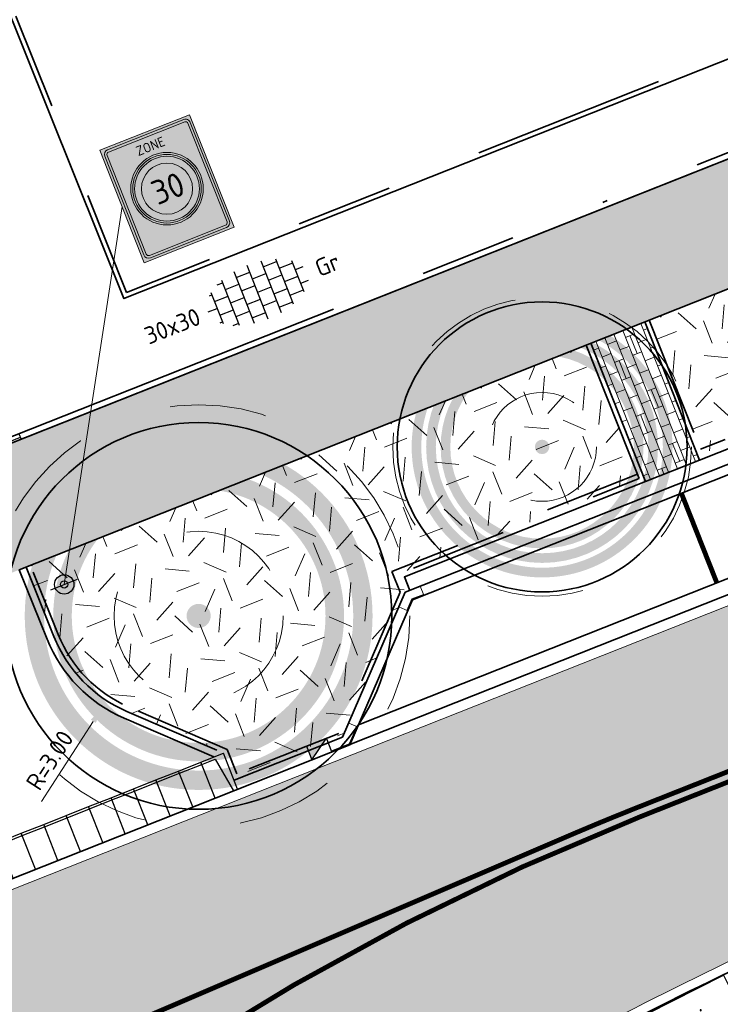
# Model space of a CAD drawing. Header units: metres. Extents: x 126075 to 126745, y 502461 to 502767.
# Tile 13 of 94: x 126539 to 126553, y 502519 to 502540. Entities that reach past the tile are written whole.
import ezdxf
from ezdxf.enums import TextEntityAlignment as Align

# ---------------------------------------------------------------- set-up
doc = ezdxf.new("R2010")
doc.units = ezdxf.units.M
doc.header["$PDSIZE"] = 1
for name, pattern in [('NLCS-HIDDEN', [4, 2, -2]), ('VH-OPSLUITBAND-SO', [10, 4, -2, 2, -2]), ('VH-OPSLUITBAND_VARIANT01-SO', [14, 8, -2, 2, -2]), ('VH-RIJWIELPADBAND-SO', [20, 8, -2, 2, -2, 0, -2, 2, -2]), ('VH-TROTTOIRBAND_VARIANT01-SO', [20, 10, -2, 2, -2, 2, -2]), ('VW-11_STREEP', [2, 1, -1]), ('VW-21-21_STREEP', [0.42, 0.21, -0.21]), ('ZZ-HIDDEN-SO', [4, 2, -2])]:
    doc.linetypes.add(name, pattern=pattern)
doc.layers.get('0').update_dxf_attribs({"linetype": 'CONTINUOUS'})
doc.layers.get('DEFPOINTS').update_dxf_attribs({"linetype": 'CONTINUOUS'})
doc.layers.add('N-GV-GR-BOOM-BESCHERMDEWORTELRUIMTE-GN', color=7, linetype='NLCS-HIDDEN', lineweight=0, plot=False)
doc.layers.add('N-GV-GR-BOOM_SOORT-V', color=7, linetype='CONTINUOUS', lineweight=18, true_color=0x025a01)
for name, color, linetype, lineweight in [('N-WE-GR-BOOM-S', 90, 'CONTINUOUS', 25), ('N-WE-GR-GRAS-A-200', 62, 'CONTINUOUS', 18), ('N-WE-IE-MEUBILAIR_WEGMEUBILAIR_VERKEERSBORD-S-200', 7, 'CONTINUOUS', 25), ('N-WE-RI-HWA_KOLK-S-200', 154, 'CONTINUOUS', 25), ('N-WE-VH-GESLOTENVERHARDING_ASFALT-V', 253, 'CONTINUOUS', 18), ('N-WE-VH-GESLOTENVERHARDING_ASFALT_ROOD-V', 13, 'CONTINUOUS', 18), ('N-WE-VH-GOOT_BSS_ACHTERKANT-G', 170, 'CONTINUOUS', 35), ('N-WE-VH-GOOT_BSS_VOORKANT-G', 170, 'CONTINUOUS', 35), ('N-WE-VH-HALFVERHARDING_GRASBETONSTEEN-A-200', 132, 'CONTINUOUS', 18), ('N-WE-VH-KANTOPSLUITING_BETONRUG-G', 7, 'ZZ-HIDDEN-SO', 35), ('N-WE-VH-KANTOPSLUITING_ELEMENT_INRIT_180 200-S', 40, 'CONTINUOUS', 25), ('N-WE-VH-KANTOPSLUITING_OPSLUITBAND_100X200-G', 150, 'VH-OPSLUITBAND-SO', 35), ('N-WE-VH-KANTOPSLUITING_OPSLUITBAND_150X250-G', 150, 'VH-OPSLUITBAND_VARIANT01-SO', 35), ('N-WE-VH-KANTOPSLUITING_RIJWIELPADBAND_40 120_250_EINDVERLOOPBAND-S', 10, 'CONTINUOUS', 25), ('N-WE-VH-KANTOPSLUITING_TROTTOIRBAND_180X200_250-G', 210, 'VH-TROTTOIRBAND_VARIANT01-SO', 35), ('N-WE-VH-KANTOPSLUITING_TROTTOIRBAND_180X200_250_HOEKSTUK-S', 210, 'CONTINUOUS', 25), ('N-WE-VH-KANTOPSLUITING_VOORKANTBAND-G', 50, 'CONTINUOUS', 35), ('N-WE-VH-KANTVERHARDING_TEGEL-G', 60, 'CONTINUOUS', 18), ('N-WE-VH-MATERIAALGRENS-G', 7, 'ZZ-HIDDEN-SO', 35), ('N-WE-VH-OPENVERHARDING_TEGEL_300X300_DUN_HALFSTEENS-S-200', 252, 'CONTINUOUS', 25), ('N-WE-VW-MARKERING_LANGS_STREEP_11_010-G', 7, 'VW-11_STREEP', 13), ('N-WE-VW-MARKERING_PARKEERVAK-G', 7, 'VW-21-21_STREEP', 35), ('N-WE-VW-VERKEERSTEKEN_BORD_ZONEBORD-S-200', 7, 'CONTINUOUS', 25), ('N-XX-GR-BOOM-T25', 7, 'CONTINUOUS', 25), ('N01-WE-VH-KANTOPSLUITING_RIJWIELPADBAND_40 120-G', 10, 'VH-RIJWIELPADBAND-SO', 35), ('X-XX-AL-AANPIJLING-G', 7, 'CONTINUOUS', 18), ('X-XX-AL-M', 7, 'CONTINUOUS', 18)]:
    doc.layers.add(name, color=color, linetype=linetype, lineweight=lineweight)
doc.styles.add('NLCS-ISO', font='NLCS-ISO.ttf')
doc.styles.add('NLCS-ISO-M200-T18', font='NLCS-ISO.ttf', dxfattribs={"height": 0.36})
doc.styles.add('NLCS-ISO-M200-T25', font='NLCS-ISO.ttf', dxfattribs={"height": 0.5})
doc.styles.add('NLCS-RVV-M200-T25', font='NLCS-RVV.ttf')
doc.dimstyles.new('NLCS-M200-T18-PIJL_L2_H1', dxfattribs={"dimscale": 0.2, "dimtxt": 2.5, "dimasz": 1.8, "dimexe": 2, "dimexo": 2, "dimgap": 0.7, "dimtad": 1, "dimzin": 0, "dimdsep": 46, "dimtxsty": 'NLCS-ISO-M200-T18', "dimcen": 0, "dimdle": 2, "dimclrd": 256, "dimclre": 256, "dimclrt": 10, "dimadec": 1, "dimazin": 0, "dimtfac": 1, "dimtdec": 3, "dimtofl": 0, "dimtmove": 0, "dimatfit": 3, "dimfxl": 2, "dimfxlon": 1, "dimtfillclr": 256, "dimtolj": 1, "dimtzin": 0, "dimlwd": -1, "dimlwe": -1, "dimarcsym": 0})
pattern_1 = [(21.58014110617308, (126551.914, 502551.3593220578), (1.124203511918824, 2.595412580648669), [0.5, -1.5]), (21.58014110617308, (126552.4955317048, 502552.8797893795), (1.124203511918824, 2.595412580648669), [0.5, -1.5]), (111.5801411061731, (126551.8425192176, 502552.0838153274), (-2.595412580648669, 1.124203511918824), [0.5, -1.5]), (111.5801411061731, (126552.3289808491, 502553.0289899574), (-2.595412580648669, 1.124203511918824), [0.5, -1.5]), (66.58014110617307, (126551.7710384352, 502552.8083085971), (-0.7356045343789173, 1.859808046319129), [0.4999999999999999, -2.328427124]), (156.5801411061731, (126552.9368944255, 502551.7639045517), (-1.859808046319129, -0.7356045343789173), [0.4999999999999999, -2.328427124]), (48.14519230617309, (126552.1582706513, 502552.1011656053), (1.859808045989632, 0.735604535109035), [0.5, -3.972135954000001]), (48.14519230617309, (126552.6273820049, 502553.3620916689), (1.859808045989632, 0.735604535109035), [0.5, -3.972135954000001]), (85.01508992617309, (126553.2158656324, 502551.8742452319), (-0.7356045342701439, 1.859808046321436), [0.5, -3.972135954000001]), (85.01508992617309, (126552.0479299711, 502552.3801368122), (-0.7356045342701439, 1.859808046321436), [0.5, -3.972135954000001]), (85.01508992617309, (126552.8827639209, 502552.1726463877), (-0.7356045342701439, 1.859808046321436), [0.5, -3.972135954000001]), (138.1451923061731, (126551.5094175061, 502552.3822164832), (-0.7356045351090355, 1.859808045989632), [0.5, -3.972135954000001]), (175.0150899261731, (126552.1756209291, 502551.7854141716), (-1.859808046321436, -0.7356045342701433), [0.5, -3.972135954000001])]

# ---------------------------------------------------------------- blocks, each defined once
blk = doc.blocks.new('SVH-TROTTOIRBAND HOEKSTUK_180 200X250_L250_H135INW_VB-MM')
at = {"linetype": 'Continuous', "lineweight": 0}
blk.add_lwpolyline([(250, 200.0000000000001), (250, 7.105427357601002e-14), (0, 0), (-176.7766952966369, -176.7766952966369), (-318.1980515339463, -35.35533905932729), (-82.84271247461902, 200)], close=True, dxfattribs=at)
blk.add_lwpolyline([(250, 20.00000000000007), (-8.284271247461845, 20.00000000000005), (-190.9188309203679, -162.6345596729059)], dxfattribs=at)
blk = doc.blocks.new('SVH-TROTTOIRBAND HOEKSTUK_180 200X250_L400_H135UITW_VB-MM')
at = {"linetype": 'Continuous', "lineweight": 0}
blk.add_lwpolyline([(82.84271247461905, 200), (-141.4213562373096, 424.2640687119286), (-282.842712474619, 282.842712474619), (0, 0), (400.0000000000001, 0), (400.0000000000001, 199.9999999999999)], close=True, dxfattribs=at)
blk.add_lwpolyline([(-268.7005768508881, 296.98484809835), (8.28427124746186, 20.00000000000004), (400.0000000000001, 20)], dxfattribs=at)
blk = doc.blocks.new('SVH-INRITELEMENT_180 200_180X800X500_RECHTS')
for p, q in [((0, 0), (0, 0.8)), ((0, 0.8), (0.5, 0.8)), ((0, 0.75), (0.3, 0.75)), ((0.3, 0.7500000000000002), (0.405263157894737, 0)), ((0.5, 0), (0.5, 0.8)), ((0, 0), (0.5, 0))]:
    blk.add_line(p, q)
blk = doc.blocks.new('SVH-INRITELEMENT_180 200_180X800X500_MIDDEN')
for p, q in [((0, 0), (0, 0.8000000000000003)), ((0, 0.8000000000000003), (0.5, 0.8000000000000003)), ((0, 0.75), (0.5, 0.75)), ((0.5, 0), (0.5, 0.8000000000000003)), ((0, 0), (0.5, 0))]:
    blk.add_line(p, q)
blk = doc.blocks.new('N-SGR-BOOM_BOL_2E')
h = blk.add_hatch(color=256)
h.dxf.hatch_style = 1
edge = h.paths.add_edge_path()
edge.add_arc((0, 0), 0.25, 0, 360)
at = {"layer": 'N-GV-GR-BOOM_SOORT-V', "transparency": 33554559}
h = blk.add_hatch(color=256, dxfattribs=at)
h.dxf.hatch_style = 1
h.paths.add_polyline_path([(-3.6, 4.440892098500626e-16, 1), (3.6, 0, 1)])
h.paths.add_polyline_path([(3.2, 0, -1), (-3.2, 4.440892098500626e-16, -1)], flags=16)
h = blk.add_hatch(color=256, dxfattribs=at)
h.dxf.hatch_style = 1
edge = h.paths.add_edge_path()
edge.add_arc((2.220446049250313e-16, -4.440892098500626e-16), 3.009631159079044, 0, 360)
edge = h.paths.add_edge_path(flags=16)
edge.add_arc((4.440892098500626e-16, -6.661338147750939e-16), 2.626330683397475, 0, 360)
at = {"lineweight": 35}
blk.add_circle((0, 0), 4, dxfattribs=at)
at = {"layer": 'N-GV-GR-BOOM-BESCHERMDEWORTELRUIMTE-GN'}
for radius in [4.370193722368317, 1.75]:
    blk.add_circle((-4.020463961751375e-10, 4.218057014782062e-10), radius, dxfattribs=at)
at = {"layer": 'N-XX-GR-BOOM-T25', "style": 'NLCS-ISO-M200-T25'}
blk.add_attdef('SOORT', text='', height=0.5, dxfattribs=at).set_placement((-4.020463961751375e-10, -0.8730997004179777), align=Align.MIDDLE_CENTER)
blk = doc.blocks.new('N-SGR-BOOM_BOL_3E')
h = blk.add_hatch(color=256)
h.dxf.hatch_style = 1
edge = h.paths.add_edge_path()
edge.add_arc((-6.938893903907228e-18, 0), 0.15, 0, 360)
at = {"layer": 'N-GV-GR-BOOM_SOORT-V', "transparency": 33554495}
h = blk.add_hatch(color=256, dxfattribs=at)
h.dxf.hatch_style = 1
h.paths.add_polyline_path([(-2.7, 0, 1), (2.7, 0, 1)])
h.paths.add_polyline_path([(2.5, 0, -1), (-2.5, 0, -1)], flags=16)
h.paths.add_polyline_path([(1.124999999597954, 4.218057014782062e-10, -1), (-1.125000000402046, 4.218057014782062e-10, -1)], flags=0)
h.paths.add_polyline_path([(-1.125000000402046, -1.899999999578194), (1.124999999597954, -1.899999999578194), (1.124999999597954, -1.149999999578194), (-1.125000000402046, -1.149999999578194)], flags=8)
h = blk.add_hatch(color=256, dxfattribs=at)
h.dxf.hatch_style = 1
edge = h.paths.add_edge_path(flags=16)
edge.add_arc((2.220446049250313e-16, -4.440892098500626e-16), 2.2, 0, 360)
edge = h.paths.add_edge_path()
edge.add_arc((-2.220446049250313e-16, 0), 2.4, 0, 360)
h = blk.add_hatch(color=256, dxfattribs=at)
h.dxf.hatch_style = 1
edge = h.paths.add_edge_path()
edge.add_arc((0, 2.220446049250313e-16), 2.1, 0, 360)
edge = h.paths.add_edge_path(flags=16)
edge.add_arc((2.220446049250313e-16, -4.440892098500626e-16), 1.9, 0, 360)
at = {"lineweight": 35}
blk.add_circle((0, 0), 3, dxfattribs=at)
at = {"layer": 'N-GV-GR-BOOM-BESCHERMDEWORTELRUIMTE-GN'}
for centre, radius in [((-4.020463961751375e-10, 4.218048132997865e-10), 3.090193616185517), ((-4.020463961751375e-10, 4.218057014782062e-10), 1.125)]:
    blk.add_circle(centre, radius, dxfattribs=at)
at = {"layer": 'N-XX-GR-BOOM-T25', "style": 'NLCS-ISO-M200-T25'}
blk.add_attdef('SOORT', text='', height=0.5, dxfattribs=at).set_placement((-4.020463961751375e-10, -1.524999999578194), align=Align.MIDDLE_CENTER)
blk = doc.blocks.new('SVH-INRITELEMENT_180 200_180X800X3000_MIDDEN')
for p, q in [((0, 0), (0, 0.8000000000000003)), ((0, 0.8000000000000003), (3, 0.8000000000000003)), ((0, 0.75), (3, 0.75)), ((3, 0), (3, 0.8000000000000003)), ((0, 0), (3, 0))]:
    blk.add_line(p, q)
for centre in [(0.7499999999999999, 0.4349999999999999), (2.25, 0.4349999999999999)]:
    blk.add_circle(centre, 0.01)
blk = doc.blocks.new('SVH-TEGEL_300X300_DUN_HALFST-SO')
for p, q in [((-3.614576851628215, 2.25), (-2.999999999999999, 2.25)), ((-2.999999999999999, -2.498230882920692), (-2.999999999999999, 2.498230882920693)), ((-1.499999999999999, -2.863260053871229), (-1.499999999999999, 2.863260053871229)), ((-1.499999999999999, 2.25), (0, 2.25)), ((1.110223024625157e-15, -2.975), (1.110223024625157e-15, 2.975)), ((1.500000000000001, -2.863260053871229), (1.500000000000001, 2.863260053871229)), ((1.5, 2.25), (3, 2.25)), ((3, -2.498230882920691), (3, 2.498230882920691)), ((-4.771312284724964, 1.5), (-4.499999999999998, 1.5)), ((-4.499999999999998, -1.726071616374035), (-4.499999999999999, 1.726071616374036)), ((-2.999999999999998, 1.5), (-1.499999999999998, 1.5)), ((2.220446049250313e-15, 1.5), (1.500000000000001, 1.5)), ((3.000000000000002, 1.5), (4.500000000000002, 1.5)), ((4.500000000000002, -1.726071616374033), (4.5, 1.726071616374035)), ((-5.525, 0), (-4.5, 0)), ((-4.499999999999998, 0.7500000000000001), (-2.999999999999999, 0.7500000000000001)), ((-2.999999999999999, 0), (-1.499999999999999, 0)), ((-1.499999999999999, 0.7500000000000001), (1.110223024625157e-15, 0.7500000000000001)), ((0, 0), (1.500000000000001, 0)), ((1.500000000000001, 0.7500000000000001), (3, 0.7500000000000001)), ((3, 0), (4.500000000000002, 0)), ((4.500000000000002, 0.7500000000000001), (5.346547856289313, 0.7500000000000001)), ((-4.5, -0.7500000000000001), (-3, -0.7500000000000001)), ((-1.5, -0.7500000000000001), (0, -0.7500000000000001)), ((1.499999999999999, -0.7500000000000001), (3, -0.7500000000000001)), ((4.5, -0.7500000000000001), (5.346547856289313, -0.7500000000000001)), ((-4.771312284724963, -1.5), (-4.5, -1.5)), ((-2.999999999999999, -1.5), (-1.499999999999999, -1.5)), ((1.110223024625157e-15, -1.5), (1.500000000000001, -1.5)), ((3, -1.5), (4.500000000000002, -1.5)), ((-3.614576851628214, -2.25), (-2.999999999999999, -2.25)), ((-1.499999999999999, -2.25), (1.110223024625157e-15, -2.25)), ((1.500000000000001, -2.25), (3, -2.25))]:
    blk.add_line(p, q)
at = {"style": 'NLCS-ISO'}
blk.add_attdef('FORMAAT', text='', height=1.8, dxfattribs=at).set_placement((-6.525, 4.607733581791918e-16), align=Align.MIDDLE_RIGHT)
blk.add_attdef('KLEUR', text='', height=1.8, dxfattribs=at).set_placement((6.525, -7.02641101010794e-16), align=Align.MIDDLE_LEFT)
at = {"style": 'NLCS-ISO', "flags": 1}
blk.add_attdef('FUNCTIE', text='', height=1.8, dxfattribs=at).set_placement((-7.110529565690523e-16, -3.975), align=Align.TOP_CENTER)
blk = doc.blocks.new('N-SVW-VERKEERSTEKEN_BORD_ZONEBORD BEGIN_A01_030-SO')
at = {"true_color": 0xffffff}
h = blk.add_hatch(color=7, dxfattribs=at)
h.dxf.hatch_style = 1
h.paths.add_polyline_path([(5.001768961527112, 6.250889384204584), (-5.001768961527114, 6.250889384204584), (-5.001768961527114, 8.881784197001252e-16), (-4.756152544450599, 0), (-4.756152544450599, 5.485527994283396, -0.4142135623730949), (-4.2311525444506, 6.010527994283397), (4.247025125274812, 6.010527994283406, -0.4142135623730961), (4.77202512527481, 5.485527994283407), (4.772025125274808, 0), (5.001768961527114, 0)])
at = {"true_color": 0x191919}
h = blk.add_hatch(color=250, dxfattribs=at)
h.dxf.hatch_style = 1
h.paths.add_polyline_path([(-4.493652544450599, 5.485527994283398, -0.4142135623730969), (-4.2311525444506, 5.748027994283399), (4.247025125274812, 5.748027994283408, -0.4142135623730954), (4.509525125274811, 5.485527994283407), (4.509525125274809, 0), (4.77202512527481, 0), (4.772025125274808, 5.485527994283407, 0.4142135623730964), (4.247025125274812, 6.010527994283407), (-4.231152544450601, 6.010527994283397, 0.4142135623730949), (-4.756152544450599, 5.485527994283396), (-4.756152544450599, 0), (-4.493652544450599, 0)])
at = {"true_color": 0xffffff}
h = blk.add_hatch(color=7, dxfattribs=at)
h.dxf.hatch_style = 1
h.paths.add_polyline_path([(4.509525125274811, 5.485527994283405, 0.4142135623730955), (4.247025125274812, 5.748027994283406), (-4.2311525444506, 5.748027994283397, 0.4142135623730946), (-4.493652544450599, 5.485527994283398), (-4.493652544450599, 0), (-3.75, 0, -1), (3.75, 0), (4.509525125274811, 8.881784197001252e-16)])
at = {"true_color": 0xff0000}
h = blk.add_hatch(color=1, dxfattribs=at)
h.dxf.hatch_style = 1
h.paths.add_polyline_path([(-3.75, 0), (-3.55, 0, -1), (3.550000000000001, 0), (3.75, 0, 1)])
at = {"true_color": 0xffffff}
h = blk.add_hatch(color=7, dxfattribs=at)
h.dxf.hatch_style = 1
h.paths.add_polyline_path([(-3.55, 0), (-3.35, 0, -1), (3.35, 0), (3.550000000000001, 0, 1)])
at = {"true_color": 0xff0000}
h = blk.add_hatch(color=1, dxfattribs=at)
h.dxf.hatch_style = 1
h.paths.add_polyline_path([(-3.35, 0), (-2.649999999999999, 0, -1), (2.649999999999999, 0), (3.35, 0, 1)])
at = {"true_color": 0xffffff}
h = blk.add_hatch(color=7, dxfattribs=at)
h.dxf.hatch_style = 1
h.paths.add_polyline_path([(-2.649999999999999, 0), (2.649999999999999, 0, 1)])
h = blk.add_hatch(color=7, dxfattribs=at)
h.dxf.hatch_style = 1
h.paths.add_polyline_path([(5.001768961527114, 0), (4.772025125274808, 0), (4.77202512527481, -5.490847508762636, -0.4142135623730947), (4.247025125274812, -6.015847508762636), (-4.231152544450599, -6.015847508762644, -0.4142135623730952), (-4.756152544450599, -5.490847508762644), (-4.756152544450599, 0), (-5.001768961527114, 8.881784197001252e-16), (-5.001768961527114, -6.250889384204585), (5.001768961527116, -6.250889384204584)])
at = {"true_color": 0x191919}
h = blk.add_hatch(color=250, dxfattribs=at)
h.dxf.hatch_style = 1
h.paths.add_polyline_path([(-4.493652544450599, 0), (-4.756152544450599, -8.881784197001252e-16), (-4.756152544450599, -5.490847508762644, 0.4142135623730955), (-4.231152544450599, -6.015847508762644), (4.247025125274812, -6.015847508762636, 0.4142135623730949), (4.77202512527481, -5.490847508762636), (4.77202512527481, 0), (4.509525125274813, 8.881784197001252e-16), (4.509525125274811, -5.490847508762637, -0.4142135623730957), (4.247025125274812, -5.753347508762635), (-4.2311525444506, -5.753347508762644, -0.4142135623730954), (-4.493652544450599, -5.490847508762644)])
at = {"true_color": 0xffffff}
h = blk.add_hatch(color=7, dxfattribs=at)
h.dxf.hatch_style = 1
h.paths.add_polyline_path([(-3.75, 0), (-4.493652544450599, 0), (-4.493652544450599, -5.490847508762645, 0.4142135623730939), (-4.2311525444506, -5.753347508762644), (4.247025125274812, -5.753347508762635, 0.4142135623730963), (4.509525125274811, -5.490847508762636), (4.509525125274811, 0), (3.75, 0, -1)])
at = {"true_color": 0xff0000}
h = blk.add_hatch(color=1, dxfattribs=at)
h.dxf.hatch_style = 1
h.paths.add_polyline_path([(3.75, 0), (3.550000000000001, 0, -1), (-3.55, 0), (-3.75, 0, 1)])
at = {"true_color": 0xffffff}
h = blk.add_hatch(color=7, dxfattribs=at)
h.dxf.hatch_style = 1
h.paths.add_polyline_path([(3.550000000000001, 0), (3.35, 0, -1), (-3.35, 0), (-3.55, 0, 1)])
at = {"true_color": 0xff0000}
h = blk.add_hatch(color=1, dxfattribs=at)
h.dxf.hatch_style = 1
h.paths.add_polyline_path([(3.35, 0), (2.649999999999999, 0, -1), (-2.649999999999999, 0), (-3.35, 0, 1)])
at = {"true_color": 0xffffff}
h = blk.add_hatch(color=7, dxfattribs=at)
h.dxf.hatch_style = 1
h.paths.add_polyline_path([(2.649999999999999, 0), (-2.649999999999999, 0, 1)])
at = {"color": 251, "lineweight": 0, "true_color": 0x4b4b4b}
blk.add_lwpolyline([(-5.001768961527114, 6.250889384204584), (5.001768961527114, 6.250889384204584), (5.001768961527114, -6.250889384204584), (-5.001768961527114, -6.250889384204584)], close=True, dxfattribs=at)
at = {"color": 250, "lineweight": 0, "true_color": 0x191919}
for points in [[(-4.231152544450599, 6.010527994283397), (4.247025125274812, 6.010527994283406, -0.4142135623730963), (4.772025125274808, 5.485527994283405), (4.77202512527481, -5.490847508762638, -0.4142135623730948), (4.24702512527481, -6.015847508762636), (-4.2311525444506, -6.015847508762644, -0.4142135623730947), (-4.756152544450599, -5.490847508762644), (-4.756152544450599, 5.4855279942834, -0.4142135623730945)], [(-4.2311525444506, 5.748027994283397), (4.247025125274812, 5.748027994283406, -0.4142135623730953), (4.509525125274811, 5.485527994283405), (4.509525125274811, -5.490847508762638, -0.4142135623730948), (4.247025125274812, -5.753347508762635), (-4.2311525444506, -5.753347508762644, -0.4142135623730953), (-4.493652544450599, -5.490847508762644), (-4.493652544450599, 5.4855279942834, -0.4142135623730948)]]:
    blk.add_lwpolyline(points, format="xyb", close=True, dxfattribs=at)
at = {"color": 1, "lineweight": 0, "true_color": 0xff0000}
blk.add_circle((0, 0), 3.75, dxfattribs=at)
at = {"color": 7, "lineweight": 0, "true_color": 0xffffff}
for radius in [3.55, 3.35, 2.649999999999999]:
    blk.add_circle((0, 0), radius, dxfattribs=at)
at = {"color": 250, "true_color": 0x191919, "style": 'NLCS-RVV-M200-T25'}
for s, height, p in [('ZONE', 1, (0.02025343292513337, 4.713568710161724)), ('30', 2.5, (0.09999999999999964, 0))]:
    blk.add_text(s, height=height, dxfattribs=at).set_placement(p, align=Align.MIDDLE_CENTER)
blk.add_attdef('RVV_ONDERSCHRIFT', text='', height=1, dxfattribs=at).set_placement((0.02025343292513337, -4.717490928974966), align=Align.MIDDLE_CENTER)
blk = doc.blocks.new('N-SIE-WEG_VERKEERSBORD_PAAL-SO')
blk.add_line((-1.499999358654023, 0.001385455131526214), (1.499999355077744, -0.001385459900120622))
for radius in [0.9999999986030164, 0.3727098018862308]:
    blk.add_circle((0, 0), radius)
at = {"style": 'NLCS-ISO'}
blk.add_attdef('VERKEERSBORD', (1.001828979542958, 1.008659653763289), '', height=2, dxfattribs=at)
blk = doc.blocks.new('SVH-RIJWIELPAD EINDVERLOOPBAND_40 120X250_MAAIVELD_LINKS_L1000_HD-MM')
blk.add_line((0, 40), (-100, 40))
blk.add_lwpolyline([(0, 0), (-1000, 0), (-1000, 120), (0, 120)], close=True)
at = {"flags": 128}
blk.add_lwpolyline([(-100, 40), (-900, 0)], dxfattribs=at)
blk = doc.blocks.new('*D346')
at = {"layer": 'DEFPOINTS', "color": 0, "transparency": 16777216}
for p in [(126541.8987670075, 502528.1391968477), (126540.2680598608, 502525.6211034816)]:
    blk.add_point(p, dxfattribs=at)
at = {"layer": 'X-XX-AL-M', "transparency": 16777216}
blk.add_line((126539.0004568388, 502523.6637055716), (126540.0723750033, 502525.3189322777), dxfattribs=at)
blk.add_solid([(126540.022013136, 502525.3515464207), (126540.1227368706, 502525.2863181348), (126540.2680598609, 502525.6211034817)], dxfattribs=at)
at = {"layer": 'X-XX-AL-M', "color": 10, "transparency": 16777216, "insert": (126539.1699768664, 502524.5141754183), "char_height": 0.36, "attachment_point": 5, "rotation": 57.07306841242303, "style": 'NLCS-ISO-M200-T18'}
blk.add_mtext('\\A1;R=3.00', dxfattribs=at)
blk = doc.blocks.new('SRI-KOLK_TROTTOIR-SO')
blk.add_hatch(color=256).paths.add_polyline_path([(1.125000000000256, 1.499999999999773), (-1.124999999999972, 1.499999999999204), (-1.124999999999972, 5.684341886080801e-13)])
blk.add_line((-1.124999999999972, 0), (1.124999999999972, 1.499999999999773))
at = {"flags": 128}
blk.add_lwpolyline([(-1.124999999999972, 0), (1.124999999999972, 0), (1.124999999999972, 1.499999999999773), (-1.124999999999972, 1.499999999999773)], close=True, dxfattribs=at)

msp = doc.modelspace()

# ---------------------------------------------------------------- hatches: boundary and pattern name
at = {"layer": 'N-WE-GR-GRAS-A-200', "transparency": 33554559}
h = msp.add_hatch(dxfattribs=at)
h.set_pattern_fill('AGR-GRAS_02-SO', color=256, scale=0.2, pattern_type=2)
h.set_pattern_definition(pattern_1)
h.paths.add_polyline_path([(126568.0653561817, 502536.9525616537), (126566.9703047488, 502539.7168450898), (126551.5789873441, 502533.6196852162), (126552.6741350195, 502530.8551578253)])
h = msp.add_hatch(dxfattribs=at)
h.set_pattern_fill('AGR-GRAS_02-SO', color=256, scale=0.2, pattern_type=2)
h.set_pattern_definition(pattern_1)
edge = h.paths.add_edge_path()
edge.add_line((126551.372551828, 502530.3395211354), (126550.2773956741, 502533.1040699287))
edge.add_line((126550.2773956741, 502533.1040699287), (126538.6800133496, 502528.5098483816))
edge.add_line((126538.6800133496, 502528.5098483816), (126539.2539494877, 502527.0773869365))
edge.add_arc((126541.8987670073, 502528.1391968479), 2.849999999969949, 201.8738873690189, 246.6115467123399)
edge.add_line((126540.7674226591, 502525.5233681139), (126542.7642968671, 502524.6597212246))
edge.add_line((126542.7642968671, 502524.6597212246), (126542.7643366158, 502524.6597369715))
edge.add_line((126542.7643366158, 502524.6597369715), (126542.9853237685, 502524.1019156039))
edge.add_line((126542.9853237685, 502524.1019156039), (126545.2325604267, 502524.9921834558))
edge.add_line((126545.2325604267, 502524.9921834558), (126545.3584601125, 502525.2832814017))
edge.add_line((126545.3584601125, 502525.2832814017), (126546.529372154, 502527.9905962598))
edge.add_line((126546.529372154, 502527.9905962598), (126546.3820473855, 502528.3624771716))
edge.add_line((126546.3820473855, 502528.3624771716), (126551.372551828, 502530.3395211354))
at = {"layer": 'N-WE-VH-GESLOTENVERHARDING_ASFALT-V'}
h = msp.add_hatch(color=256, dxfattribs=at)
h.dxf.hatch_style = 1
edge = h.paths.add_edge_path(flags=16)
edge.add_arc((126597.5178366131, 502566.9838327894), 24.99999999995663, 282.1651217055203, 288.1810494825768)
edge.add_arc((126597.5178366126, 502566.9838327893), 25.00000000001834, 288.1810494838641, 293.6835586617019)
edge.add_arc((126597.5178366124, 502566.9838327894), 25.00000000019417, 293.6835586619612, 299.6994864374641)
edge.add_arc((126609.4086577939, 502546.1365698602), 1.000000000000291, 299.6994864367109, 462.1651217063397)
edge.add_arc((126614.4661721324, 502522.6755053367), 24.999999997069, 102.1651217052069, 108.1810494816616)
edge.add_arc((126614.466172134, 502522.6755053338), 25.00000000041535, 108.1810494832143, 113.683558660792)
edge.add_arc((126614.466172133, 502522.675505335), 24.99999999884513, 113.683558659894, 119.6994864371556)
edge.add_arc((126602.5753509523, 502543.5227682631), 1.000000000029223, 119.6994864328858, 282.1651217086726)
edge = h.paths.add_edge_path(flags=16)
edge.add_line((126520.5810116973, 502507.4817281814), (126528.4824387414, 502510.6159450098))
edge.add_line((126528.4824387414, 502510.6159450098), (126529.7991632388, 502511.137580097))
edge.add_arc((126529.4308513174, 502512.0672823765), 0.9999999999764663, 291.6115467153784, 382.9269713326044)
edge.add_line((126530.3518534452, 502512.456839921), (126529.9621932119, 502513.3780848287))
edge.add_arc((126529.041191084, 502512.9885272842), 1.00000000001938, 22.92697133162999, 111.6115467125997)
edge.add_line((126528.6728791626, 502513.9182295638), (126527.3775029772, 502513.4050518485))
edge.add_line((126527.3775029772, 502513.4050518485), (126519.4759377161, 502510.2708350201))
edge.add_line((126519.4759377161, 502510.2708350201), (126512.9248190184, 502507.6755363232))
edge.add_arc((126513.2931309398, 502506.7458340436), 1.000000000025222, 111.6115467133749, 201.8333718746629)
edge.add_line((126512.3648615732, 502506.3739254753), (126512.7367729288, 502505.4456491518))
edge.add_arc((126513.6650422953, 502505.81755772), 0.9999999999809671, 201.8333718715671, 291.6115467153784)
edge.add_line((126514.0333542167, 502504.8878554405), (126520.5808734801, 502507.4817281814))
edge.add_line((126520.5808734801, 502507.4817281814), (126520.5810116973, 502507.4817281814))
edge = h.paths.add_edge_path()
edge.add_line((126517.4702753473, 502515.3335787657), (126517.99592961, 502514.0067089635))
edge.add_arc((126515.5597342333, 502521.6267451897), 8.000000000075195, 213.100814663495, 287.7295542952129, ccw=False)
edge.add_line((126508.8580466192, 502517.2578342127), (126510.3449332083, 502517.8928730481))
edge.add_arc((126518.8918056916, 502530.4897623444), 15.22270177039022, 212.7818433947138, 235.84347189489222, ccw=False)
edge.add_line((126506.0934984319, 502522.2475550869), (126516.3901282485, 502491.7833219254))
edge.add_line((126516.3901282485, 502491.7833219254), (126516.7697807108, 502491.9333434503))
edge.add_line((126516.7697807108, 502491.9333434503), (126516.3394223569, 502493.1008467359))
edge.add_arc((126523.8456967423, 502495.8677664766), 8.000000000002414, 111.61154671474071, 200.2346055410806, ccw=False)
edge.add_line((126520.8992013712, 502503.3053847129), (126522.0541211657, 502503.7629190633))
edge.add_line((126522.0541211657, 502503.7629190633), (126522.3690538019, 502502.9679581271))
edge.add_arc((126532.7772465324, 502491.8768074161), 15.21000000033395, 112.48962595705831, 133.180527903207, ccw=False)
edge.add_line((126526.9591759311, 502505.9300687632), (126529.8588672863, 502507.1305451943))
edge.add_line((126529.8588672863, 502507.1305451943), (126546.3453798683, 502516.7143279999))
edge.add_arc((126613.7472824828, 502397.6267446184), 136.8388431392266, 112.92576721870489, 119.50925268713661, ccw=False)
edge.add_line((126560.4433273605, 502523.6567305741), (126595.6157548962, 502537.4335116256))
edge.add_arc((126604.9008984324, 502513.9957171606), 25.20999999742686, 97.93309799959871, 111.61154671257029, ccw=False)
edge.add_arc((126597.0545661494, 502569.4643405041), 30.81092509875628, 278.1481515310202, 287.8648255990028)
edge.add_line((126606.5065065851, 502540.1390284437), (126608.7316956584, 502541.0112806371))
edge.add_arc((126597.5178366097, 502566.9838327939), 28.29000000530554, 293.3526620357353, 303.6663094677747)
edge.add_arc((126627.1758362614, 502522.4568403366), 25.21000000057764, 108.27614285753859, 123.666309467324, ccw=False)
edge.add_line((126619.2700533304, 502546.3951505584), (126628.0383361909, 502549.0948627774))
edge.add_arc((126689.9114105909, 502332.5509485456), 225.2100000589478, 102.11259845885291, 105.9462238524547, ccw=False)
edge.add_arc((126689.9269624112, 502332.4690190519), 225.2933688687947, 97.1708774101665, 102.11209339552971, ccw=False)
edge.add_arc((126689.9112641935, 502332.5527134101), 225.2083696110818, 92.3144128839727, 97.16957279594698, ccw=False)
edge.add_arc((126689.9202429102, 502332.0111495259), 225.7498546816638, 90.48797407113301, 92.31113917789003, ccw=False)
edge.add_line((126687.9976101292, 502557.7528168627), (126705.12544268, 502557.8983715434))
edge.add_line((126705.12544268, 502557.8983715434), (126705.0780247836, 502563.4781700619))
edge.add_line((126705.0780247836, 502563.4781700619), (126671.8879248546, 502563.1961160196))
edge.add_arc((126672.584702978, 502463.3761940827), 99.82235378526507, 90.39993817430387, 97.54443862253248)
edge.add_arc((126689.9114107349, 502332.5509482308), 231.7900004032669, 97.54443863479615, 108.9131759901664)
edge.add_arc((126606.1021073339, 502575.9406617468), 25.62785397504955, 278.9493136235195, 289.7927084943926, ccw=False)
edge.add_arc((126614.462157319, 502522.6955870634), 28.2695389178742, 98.8995344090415, 108.5153692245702)
edge.add_line((126605.4849100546, 502549.5018524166), (126603.2485715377, 502548.6464327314))
edge.add_arc((126614.6902553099, 502522.2917116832), 28.73122776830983, 113.46767581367, 122.9296570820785)
edge.add_arc((126585.2137033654, 502567.8038515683), 25.49258610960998, 290.8007830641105, 302.9296571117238, ccw=False)
edge.add_line((126594.2666238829, 502543.9728512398), (126545.4605844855, 502524.641516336))
edge.add_line((126545.4605844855, 502524.641516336), (126524.5884510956, 502516.3731451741))
edge.add_arc((126518.8918056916, 502530.4897623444), 15.22270177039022, 264.64178361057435, 291.9761364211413, ccw=False)
at = {"layer": 'N-WE-VH-GESLOTENVERHARDING_ASFALT_ROOD-V', "transparency": 33554687}
h = msp.add_hatch(color=256, dxfattribs=at)
h.dxf.hatch_style = 1
edge = h.paths.add_edge_path()
edge.add_line((126705.0526162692, 502566.4680621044), (126686.1013360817, 502566.3070115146))
edge.add_arc((126686.08434042, 502568.3069393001), 1.999999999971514, 237.83776601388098, 270.4868957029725, ccw=False)
edge.add_arc((126671.6691581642, 502545.3825217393), 25.07999999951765, 57.83776602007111, 100.5058062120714)
edge.add_line((126667.0961922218, 502570.0420915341), (126613.82071795, 502560.1624816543))
edge.add_arc((126621.1141245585, 502520.8330242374), 40.00000000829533, 100.5058062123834, 111.6146098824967)
edge.add_line((126606.379659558, 502558.0203277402), (126517.4671982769, 502522.791165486))
edge.add_arc((126515.6253901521, 502527.4395784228), 4.99999999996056, 200.6859554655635, 291.614609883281, ccw=False)
edge.add_line((126510.9477369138, 502525.673350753), (126510.5322704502, 502526.7736664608))
edge.add_line((126510.5322704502, 502526.7736664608), (126508.1934438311, 502525.8905526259))
edge.add_line((126508.1934438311, 502525.8905526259), (126508.6371736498, 502524.7153846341))
edge.add_arc((126515.653653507, 502527.3647261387), 7.499999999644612, 200.6859554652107, 236.4990763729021)
edge.add_line((126511.5140252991, 502521.1106492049), (126508.3837062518, 502519.7737118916))
edge.add_arc((126518.8931373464, 502530.4766020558), 14.99999999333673, 225.5225303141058, 236.3339648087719)
edge.add_line((126510.5778701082, 502517.9923587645), (126512.7391148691, 502518.9154112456))
edge.add_arc((126513.9174258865, 502516.1565014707), 2.999999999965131, 21.61154671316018, 113.12698819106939, ccw=False)
edge.add_line((126516.7065327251, 502517.2614372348), (126517.3834410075, 502515.5527682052))
edge.add_arc((126518.8931373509, 502530.4766020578), 14.99999999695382, 264.223604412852, 280.4104703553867)
edge.add_line((126521.6036205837, 502515.7235250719), (126520.2733670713, 502519.0576898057))
edge.add_arc((126522.1309753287, 502519.7988319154), 2.00000001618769, 111.6035442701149, 201.7508398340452, ccw=False)
edge.add_line((126521.3946111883, 502521.658339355), (126532.9620685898, 502526.2339747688))
edge.add_line((126532.9620685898, 502526.2339747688), (126538.5399093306, 502528.4543480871))
edge.add_line((126538.5399093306, 502528.4543480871), (126607.3005636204, 502555.6961212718))
edge.add_arc((126621.114124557, 502520.8330242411), 37.50000000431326, 100.50580621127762, 111.6146098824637, ccw=False)
edge.add_line((126614.276555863, 502557.7043905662), (126667.5520301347, 502567.5840004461))
edge.add_arc((126671.6691581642, 502545.3825217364), 22.58000000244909, 83.98553518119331, 100.50580621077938, ccw=False)
edge.add_arc((126671.9267641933, 502546.4689322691), 21.47304967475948, 56.17771154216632, 84.36537728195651, ccw=False)
edge.add_line((126683.8790680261, 502564.3080548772), (126683.8841667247, 502563.7080765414))
edge.add_line((126683.8841667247, 502563.7080765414), (126705.0745406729, 502563.8881552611))
edge.add_line((126705.0745406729, 502563.8881552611), (126705.0526162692, 502566.4680621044))
at = {"layer": 'N-WE-VH-HALFVERHARDING_GRASBETONSTEEN-A-200', "transparency": 33554687}
h = msp.add_hatch(dxfattribs=at)
h.set_pattern_fill('AVH-GRASBETONSTEEN_03-SO', color=256, scale=0.2, pattern_type=2)
h.set_pattern_definition([(21.61154671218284, (126583.81137933, 502546.2269748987), (0.1122780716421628, 0.2596028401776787), [0.2, -0.2]), (111.6115467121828, (126583.81137933, 502546.2269748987), (-0.1859404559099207, -0.07366238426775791), []), (111.6115467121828, (126583.9043495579, 502546.2638060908), (0.2245561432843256, 0.5192056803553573), [0.4, -0.8])])
h.paths.add_polyline_path([(126551.4860165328, 502533.5828554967), (126550.370366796, 502533.1408988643), (126551.5023517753, 502530.2833815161), (126552.6179945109, 502530.7253558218)])

# ---------------------------------------------------------------- linework, layer by layer
at = {"layer": 'N-WE-VH-GOOT_BSS_ACHTERKANT-G'}
msp.add_lwpolyline([(126545.5600798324, 502525.2456294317), (126593.7837370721, 502544.3499687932)], dxfattribs=at)
at = {"layer": 'N-WE-VH-GOOT_BSS_VOORKANT-G'}
msp.add_lwpolyline([(126545.3832418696, 502524.8367549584), (126594.1926115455, 502544.1731308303)], dxfattribs=at)
at = {"layer": 'N-WE-VH-KANTOPSLUITING_BETONRUG-G', "flags": 128}
msp.add_lwpolyline([(126568.0285264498, 502537.0455324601), (126552.6373053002, 502530.9481286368)], dxfattribs=at)
at = {"layer": 'N-WE-VH-KANTOPSLUITING_BETONRUG-G'}
msp.add_lwpolyline([(126551.3357221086, 502530.4324919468), (126546.2522459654, 502528.4186162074), (126546.4211459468, 502527.992274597), (126545.1572197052, 502525.0698977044), (126543.0414628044, 502524.2317170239), (126542.8420666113, 502524.7350379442), (126540.8071183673, 502525.6151518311, -0.1977226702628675), (126539.3467726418, 502527.1145872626), (126538.8281901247, 502528.4072074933)], format="xyb", dxfattribs=at)
at = {"layer": 'N-WE-VH-KANTOPSLUITING_OPSLUITBAND_100X200-G', "flags": 128}
for points in [[(126521.3295657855, 502582.5950680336), (126540.7612210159, 502534.1935776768), (126592.769227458, 502554.8003460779), (126573.4584256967, 502603.5253610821)], [(126566.9703047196, 502539.7168450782), (126568.0653561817, 502536.9525616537), (126552.6741350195, 502530.8551578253), (126551.5789873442, 502533.6196852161)], [(126550.2773959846, 502533.104069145), (126551.372551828, 502530.3395211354), (126546.3820473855, 502528.3624771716), (126546.529372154, 502527.9905962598)]]:
    msp.add_lwpolyline(points, dxfattribs=at)
at = {"layer": 'N-WE-VH-KANTOPSLUITING_OPSLUITBAND_150X250-G'}
msp.add_lwpolyline([(126538.6793668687, 502528.5095931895), (126539.2539630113, 502527.0773532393, 0.1977226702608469), (126540.7674226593, 502525.5233681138), (126542.6266216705, 502524.719265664)], format="xyb", dxfattribs=at)
at = {"layer": 'N-WE-VH-KANTOPSLUITING_TROTTOIRBAND_180X200_250-G'}
msp.add_lwpolyline([(126601.2538564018, 502553.2980279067), (126602.9172785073, 502548.9493146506, 0.04031718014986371), (126598.8504336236, 502546.7553456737, -0.04957211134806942), (126594.4908300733, 502544.5063960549), (126594.1959682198, 502544.3895832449), (126591.1975554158, 502545.6863949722), (126546.529372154, 502527.9905962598), (126545.2325604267, 502524.9921834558), (126542.9853237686, 502524.1019156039)], format="xyb", dxfattribs=at)
at = {"layer": 'N-WE-VH-KANTOPSLUITING_VOORKANTBAND-G', "flags": 128}
for points in [[(126521.2367665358, 502582.5578081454), (126540.7055086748, 502534.0639395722), (126592.8990398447, 502554.7442171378), (126573.551225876, 502603.5626213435)], [(126567.063275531, 502539.7536747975), (126568.1951561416, 502536.8964220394), (126552.6179945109, 502530.7253558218), (126551.4860165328, 502533.5828554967)], [(126546.622342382, 502528.027427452), (126546.5118488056, 502528.3063381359), (126551.5023517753, 502530.2833815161), (126550.370366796, 502533.1408988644)]]:
    msp.add_lwpolyline(points, dxfattribs=at)
for points in [[(126510.5322704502, 502526.7736664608), (126510.9477369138, 502525.6733507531, 0.4189688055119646), (126517.4671982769, 502522.791165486), (126606.3796595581, 502558.0203277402, -0.04850929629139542), (126613.8207179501, 502560.1624816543), (126667.0961922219, 502570.0420915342, -0.1883556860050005), (126685.0197036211, 502566.613850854, 0.1434302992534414), (126686.1013360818, 502566.3070115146), (126705.0526162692, 502566.4680621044)], [(126524.4439937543, 502525.5555323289), (126606.3796595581, 502558.0203277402, -0.04850929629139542), (126613.8207179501, 502560.1624816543), (126667.0961922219, 502570.0420915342, -0.1883556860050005), (126685.0197036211, 502566.613850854, 0.1434302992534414), (126686.1013360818, 502566.3070115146), (126705.0526162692, 502566.4680621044)], [(126673.9483605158, 502566.278705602, 0.08602247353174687), (126674.4862707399, 502567.1508499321, 0.497026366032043), (126674.075413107, 502567.8339434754, 0.0724939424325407), (126667.566616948, 502567.5867054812), (126614.2987920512, 502557.7085141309, 0.04418380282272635), (126607.8730790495, 502555.9201854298), (126538.5399093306, 502528.4543480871), (126539.1147485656, 502527.0215022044, 0.1977226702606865), (126540.7078782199, 502525.3856929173), (126542.5670772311, 502524.5815904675)], [(126601.4366322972, 502553.3704332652), (126603.170412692, 502548.8377811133, 0.04199054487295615), (126598.957311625, 502546.5830506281, -0.04957211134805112), (126594.5625499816, 502544.3159643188), (126594.1906690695, 502544.1686395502), (126591.1922562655, 502545.4654512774), (126546.678111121, 502527.8306764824), (126545.3812993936, 502524.8322636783), (126525.9409258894, 502517.1307443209), (126523.7764582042, 502522.5943373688), (126532.9620685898, 502526.2339747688), (126533.5415186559, 502524.7897182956, -0.2001026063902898), (126533.5110041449, 502522.4811348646), (126532.7328489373, 502520.6819295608)], [(126532.852350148, 502503.6771692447), (126531.555541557, 502502.9233207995), (126529.9522195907, 502506.9419078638), (126546.4506409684, 502516.5326133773, -0.03736016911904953), (126559.8760118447, 502523.0489352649), (126595.693100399, 502537.2382741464, -0.05975839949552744), (126601.4508695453, 502538.7565188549, 0.04622712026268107), (126606.5700459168, 502539.9596305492), (126607.0118279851, 502538.8046720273)]]:
    msp.add_lwpolyline(points, format="xyb", dxfattribs=at)
at = {"layer": 'N-WE-VH-KANTVERHARDING_TEGEL-G', "flags": 128}
for points in [[(126521.6827869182, 502515.52510154, 0.04983357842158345), (126524.5884510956, 502516.3731451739), (126545.4605844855, 502524.6415163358), (126594.266623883, 502543.9728512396, 0.05296891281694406), (126599.0714675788, 502546.4067882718, -0.04131158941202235), (126603.2485715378, 502548.6464327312), (126605.4849100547, 502549.5018524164, -0.04198163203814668), (126610.0887929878, 502550.6247924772, 0.04734857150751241), (126614.7801646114, 502551.8268022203, -0.04964821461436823), (126659.4803598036, 502562.3346626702, -0.03117920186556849), (126671.8879248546, 502563.1961160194), (126683.8876508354, 502563.2980913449), (126705.0780247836, 502563.4781700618)], [(126525.7383921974, 502505.3600796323, -0.02215573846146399), (126526.9591759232, 502505.9300687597), (126529.8588672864, 502507.1305451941), (126546.3453798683, 502516.7143279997, -0.03582941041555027), (126559.7983677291, 502523.244054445), (126595.6157548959, 502537.4335116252, -0.05975445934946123), (126601.42149718, 502538.9644549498, 0.04242240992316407), (126606.5065065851, 502540.1390284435), (126608.7316956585, 502541.0112806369, 0.04503217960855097), (126613.2005433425, 502543.4386250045, -0.06725339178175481), (126619.2700533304, 502546.3951505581), (126628.0383361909, 502549.0948627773, -0.01672890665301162), (126642.6547951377, 502552.747125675, -0.02156346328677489), (126661.8038299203, 502556.0002058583, -0.02118780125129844), (126680.816642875, 502557.5773734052, -0.007955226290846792), (126687.997610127, 502557.7528168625), (126705.1254426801, 502557.8983715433)]]:
    msp.add_lwpolyline(points, format="xyb", dxfattribs=at)
at = {"layer": 'N-WE-VH-MATERIAALGRENS-G', "flags": 128}
msp.add_lwpolyline([(126551.5023517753, 502530.2833815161), (126552.6179945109, 502530.7253558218)], dxfattribs=at)
at = {"layer": 'N-WE-VW-MARKERING_LANGS_STREEP_11_010-G', "ltscale": 5, "const_width": 0.1, "flags": 128}
for points in [[(126532.9271202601, 502515.6791650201), (126550.0684491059, 502523.0172956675, -0.00632870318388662), (126551.3234612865, 502523.5329543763), (126561.5477037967, 502527.5834020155)], [(126561.6213661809, 502527.3974615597), (126551.3971258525, 502523.3470147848, 0.03736016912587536), (126544.2279778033, 502519.8672988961), (126533.9482354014, 502513.6261794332)]]:
    msp.add_lwpolyline(points, format="xyb", dxfattribs=at)
at = {"layer": 'N-WE-VW-MARKERING_PARKEERVAK-G', "ltscale": 5, "const_width": 0.1}
msp.add_lwpolyline([(126552.24432174, 502530.0395146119), (126552.9791040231, 502528.1847585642)], dxfattribs=at)
at = {"layer": 'N01-WE-VH-KANTOPSLUITING_RIJWIELPADBAND_40 120-G'}
msp.add_lwpolyline([(126537.6031923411, 502530.8985857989), (126600.6581437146, 502555.8824078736)], dxfattribs=at)
at = {"layer": 'X-XX-AL-AANPIJLING-G', "flags": 128}
msp.add_lwpolyline([(126539.469687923, 502528.1510661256), (126540.6669126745, 502535.9698861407)], dxfattribs=at)

# ---------------------------------------------------------------- block references
at = {"layer": 'N-WE-GR-BOOM-S'}
for name, p in [('N-SGR-BOOM_BOL_3E', (126549.3616690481, 502530.9965708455)), ('N-SGR-BOOM_BOL_2E', (126542.252560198, 502527.4999637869))]:
    msp.add_blockref(name, p, dxfattribs=at)
at = {"layer": 'N-WE-IE-MEUBILAIR_WEGMEUBILAIR_VERKEERSBORD-S-200', "xscale": 0.2, "yscale": 0.2, "zscale": 0.2, "rotation": 21.86}
msp.add_blockref('N-SIE-WEG_VERKEERSBORD_PAAL-SO', (126539.4696879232, 502528.1510661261), dxfattribs=at)
at = {"layer": 'N-WE-RI-HWA_KOLK-S-200', "xscale": 0.2, "yscale": 0.2, "zscale": 0.2, "rotation": 21.61154338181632}
msp.add_blockref('SRI-KOLK_TROTTOIR-SO', (126544.80217794, 502524.6065600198), dxfattribs=at)
at = {"layer": 'N-WE-VH-KANTOPSLUITING_ELEMENT_INRIT_180 200-S', "rotation": 21.61154671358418}
for name, p in [('SVH-INRITELEMENT_180 200_180X800X500_RECHTS', (126542.5941350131, 502523.7318191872)), ('SVH-INRITELEMENT_180 200_180X800X500_MIDDEN', (126542.1292838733, 502523.5476632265)), ('SVH-INRITELEMENT_180 200_180X800X500_MIDDEN', (126541.6644327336, 502523.3635072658)), ('SVH-INRITELEMENT_180 200_180X800X500_MIDDEN', (126541.1995815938, 502523.1793513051)), ('SVH-INRITELEMENT_180 200_180X800X500_MIDDEN', (126540.734730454, 502522.9951953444)), ('SVH-INRITELEMENT_180 200_180X800X500_MIDDEN', (126540.2698793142, 502522.8110393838)), ('SVH-INRITELEMENT_180 200_180X800X500_MIDDEN', (126539.3401770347, 502522.4427274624)), ('SVH-INRITELEMENT_180 200_180X800X500_MIDDEN', (126539.8050281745, 502522.6268834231)), ('SVH-INRITELEMENT_180 200_180X800X500_MIDDEN', (126538.8753258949, 502522.2585715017)), ('SVH-INRITELEMENT_180 200_180X800X500_MIDDEN', (126538.4104747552, 502522.074415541))]:
    msp.add_blockref(name, p, dxfattribs=at)
at = {"layer": 'N-WE-VH-KANTOPSLUITING_ELEMENT_INRIT_180 200-S', "xscale": -1, "rotation": 206.7044125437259}
msp.add_blockref('SVH-INRITELEMENT_180 200_180X800X3000_MIDDEN', (126550.4387594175, 502518.718116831), dxfattribs=at)
at = {"layer": 'N-WE-VH-KANTOPSLUITING_RIJWIELPADBAND_40 120_250_EINDVERLOOPBAND-S', "xscale": 0.001, "yscale": 0.001, "zscale": 0.001, "rotation": 21.61460987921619}
msp.add_blockref('SVH-RIJWIELPAD EINDVERLOOPBAND_40 120X250_MAAIVELD_LINKS_L1000_HD-MM', (126538.5770783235, 502531.1553855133), dxfattribs=at)
at = {"layer": 'N-WE-VH-KANTOPSLUITING_TROTTOIRBAND_180X200_250_HOEKSTUK-S'}
for name, p, xscale, yscale, zscale, rotation in [('SVH-TROTTOIRBAND HOEKSTUK_180 200X250_L250_H135INW_VB-MM', (126546.6800535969, 502527.8351677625), 0.0009999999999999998, 0.0009999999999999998, 0.0009999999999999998, 21.61154671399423), ('SVH-TROTTOIRBAND HOEKSTUK_180 200X250_L400_H135UITW_VB-MM', (126545.3832418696, 502524.8367549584), 0.001, 0.001, 0.001, 66.61154671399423)]:
    msp.add_blockref(name, p, dxfattribs=dict(at, xscale=xscale, yscale=yscale, zscale=zscale, rotation=rotation))
at = {"layer": 'N-WE-VH-OPENVERHARDING_TEGEL_300X300_DUN_HALFSTEENS-S-200', "xscale": 0.2, "yscale": 0.2, "zscale": 0.2, "rotation": 21.61460988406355}
msp.add_blockref('SVH-TEGEL_300X300_DUN_HALFST-SO', (126543.4753131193, 502534.1947069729), dxfattribs=at).add_auto_attribs({'FORMAAT': '30x30', 'KLEUR': 'Gr'})
at = {"layer": 'N-WE-VW-VERKEERSTEKEN_BORD_ZONEBORD-S-200', "xscale": 0.2, "yscale": 0.2, "zscale": 0.2, "rotation": 21.61154670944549}
msp.add_blockref('N-SVW-VERKEERSTEKEN_BORD_ZONEBORD BEGIN_A01_030-SO', (126541.5969438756, 502536.3383283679), dxfattribs=at)

# ---------------------------------------------------------------- dimensions: what is measured, and where the dimension line sits
at = {"layer": 'X-XX-AL-M'}
dim = msp.add_radius_dim(center=(126541.8987670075, 502528.1391968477), mpoint=(126540.2680598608, 502525.6211034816), dimstyle='NLCS-M200-T18-PIJL_L2_H1', override={"dimpost": 'R=<>'}, dxfattribs=at)
dim.commit()
dim.dimension.update_dxf_attribs({"geometry": '*D346', "text_midpoint": (126539.1699768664, 502524.5141754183)})

doc.saveas('drawing.dxf')
